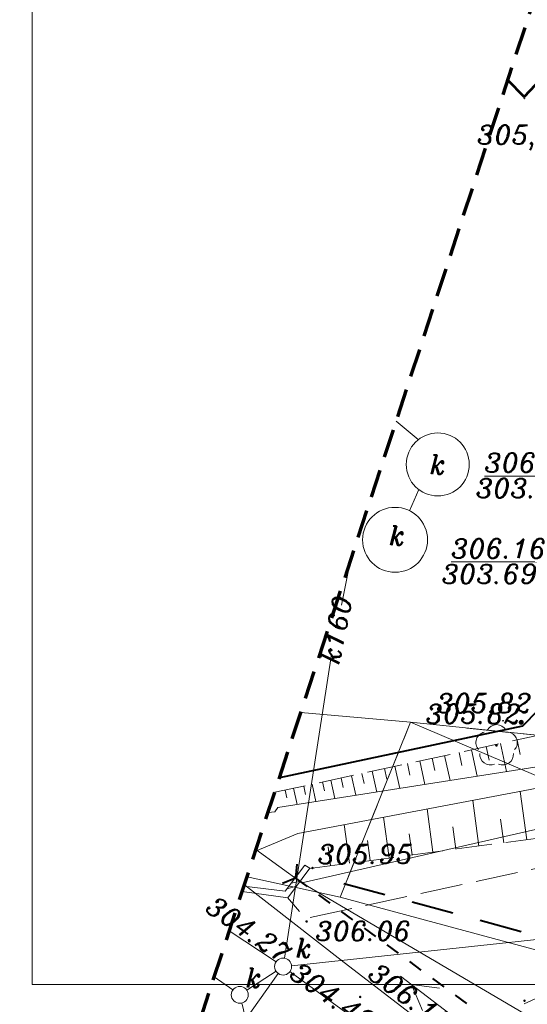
# Model space of a CAD drawing. Extents: x 4615668 to 9294084, y 5331114 to 10688993.
# Tile 116 of 181: x 4656339 to 4656357, y 5335003 to 5335038. Entities that reach past the tile are written whole.
import ezdxf
from ezdxf.enums import TextEntityAlignment as Align

# ---------------------------------------------------------------- set-up
doc = ezdxf.new("R2010")
doc.units = 0
doc.header["$MEASUREMENT"] = 0
for name, pattern in [('BUBZ02', [1.75, 1.25, -0.5]), ('EGBK02', [2, 1.5, -0.5]), ('KTJZ01', [2, 1.5, -0.5]), ('l215_500', [2.5, 1.5, -0.4125, 0.175, -0.4125]), ('l217_500', [2, 1.5, -0.5]), ('l219_500', [0.5, -0.25, 0, -0.25]), ('l266_500', [1, 0.5, -0.5]), ('l424_500', [1.5, 1, -0.5]), ('l601_500', [1.5, 1, -0.5]), ('l641_500', [1.5, 1, -0.5]), ('l823_500', [1.75, 1.25, -0.5])]:
    doc.linetypes.add(name, pattern=pattern)
doc.layers.add('52', color=7, linetype='Continuous')
for name, color, linetype, lineweight in [('budynek', 7, 'Continuous', 53), ('e_slupy', 7, 'Continuous', 13), ('eNN', 7, 'Continuous', 13), ('g', 7, 'Continuous', 13), ('gr_dzialki', 7, 'l219_500', 13), ('gr_klasy', 7, 'l217_500', 13), ('hatch', 253, 'Continuous', 0), ('jezdnia', 7, 'l424_500', 13), ('k', 7, 'Continuous', 13), ('k_elem_naziemne', 7, 'Continuous', 13), ('k_komora', 7, 'l601_500', 13), ('k_rzedne', 7, 'Continuous', 13), ('mur', 7, 'Continuous', 13), ('ogr_symb', 7, 'l901_500', 40), ('pkt_wys', 7, 'Continuous', 13), ('pob_gr_obrebu', 7, 'Continuous', 40), ('przepust', 7, 'l266_500', 40), ('rowy', 7, 'l266_500', 13), ('skarpa_gora', 7, 'l823_500', 13), ('skarpa_umoc', 7, 'Continuous', 13), ('w_rzedne', 7, 'Continuous', 13), ('zakresy', 7, 'l215_500', 70), ('zielen', 7, 'Continuous', 13)]:
    doc.layers.add(name, color=color, linetype=linetype, lineweight=lineweight)
doc.styles.add('Style-ITALIC_1250', font='ITALIC_1250.shx')
doc.styles.add('txt', font='TXT', dxfattribs={"height": 0.2})
doc.linetypes.add('KTOK05', pattern='A,3.75,[16,dgnlstyle-2015all.shx,S=0.0028,R=0,X=0,Y=0],3.75', length=7.5)
doc.linetypes.add('l901_500', pattern='A,3.75,[38,dgnlstyle-2015all.shx,S=0.0028,R=0,X=0,Y=0],3.75', length=7.5)

# ---------------------------------------------------------------- blocks, each defined once
blk = doc.blocks.new('WYS')
at = {"layer": '52', "color": 67, "linetype": 'Continuous'}
blk.add_circle((0, 0), 0.08, dxfattribs=at)
blk = doc.blocks.new('506_5')
at = {"layer": 'k_elem_naziemne', "color": 24, "linetype": 'Continuous', "lineweight": 13}
blk.add_circle((0, 0), 0.3, dxfattribs=at)
blk = doc.blocks.new('922_5')
at = {"layer": 'zielen', "linetype": 'Continuous', "lineweight": 13}
h = blk.add_hatch(color=96, dxfattribs=at)
edge = h.paths.add_edge_path()
edge.add_arc((0, 0), 0.05, 0, 360)
at = {"layer": 'zielen', "color": 96, "linetype": 'Continuous', "lineweight": 13}
for centre, start, end in [((0.005, 0.357), 30.1243, 149.8757), ((-0.352, 0.098), 101.9988, 221.9759), ((0.362, 0.098), 318.0241, 78.0012), ((-0.215, -0.321), 174.335, 293.7607), ((0.225, -0.321), 246.2393, 5.665)]:
    blk.add_arc(centre, 0.375, start, end, dxfattribs=at)
blk = doc.blocks.new('140')
at = {"linetype": 'ByBlock', "lineweight": -2}
blk.add_hatch(color=0, dxfattribs=at).paths.add_polyline_path([(0.45, 0, 1), (-0.45, 0, 1)], flags=16)
blk = doc.blocks.new('140_1')
at = {"linetype": 'ByBlock', "lineweight": -2}
blk.add_hatch(color=0, dxfattribs=at).paths.add_polyline_path([(0.9, 0, 1), (-0.9, 0, 1)], flags=16)
blk = doc.blocks.new('SUPE04')
at = {"layer": 'e_slupy', "color": 1, "linetype": 'Continuous', "lineweight": 13}
for p, q in [((95.32, 0), (78, 10)), ((5, 0), (105, 0)), ((78, -10), (95.32, 0))]:
    blk.add_line(p, q, dxfattribs=at)
blk = doc.blocks.new('SUPE4')
at = {"layer": 'e_slupy', "color": 1, "linetype": 'Continuous', "lineweight": 13, "xscale": 0.05, "yscale": 0.05, "zscale": 0.05}
blk.add_blockref('SUPE04', (0, 0), dxfattribs=at)
blk = doc.blocks.new('G$C3390F2A0')
at = {"layer": 'budynek', "color": 7, "linetype": 'Continuous', "lineweight": 53, "flags": 128}
blk.add_lwpolyline([(27.207, 72.552), (29.121, 70.462), (26.328, 67.503), (25.747, 68.09)], dxfattribs=at)
at = {"layer": 'eNN', "color": 1, "linetype": 'Continuous', "lineweight": 13, "flags": 128}
blk.add_lwpolyline([(16.424, 39.584), (19.851, 36.916), (30.945, 28.369), (38.616, 23.186)], dxfattribs=at)
at = {"layer": 'g', "color": 52, "linetype": 'Continuous', "lineweight": 13, "flags": 128}
for points in [[(18.453, 39.663), (28.229, 41.889), (31.654, 43.705), (44.378, 59.32), (48.154, 63.766), (48.651, 64.632)], [(44.972, 23.653), (42.903, 24.972), (28.313, 33.861), (18.453, 39.663), (16.834, 40.838)]]:
    blk.add_lwpolyline(points, dxfattribs=at)
at = {"layer": 'gr_dzialki', "color": 96, "linetype": 'Continuous', "lineweight": 13}
for p, q in [((22.307, 45.347), (18.421, 45.691)), ((22.307, 45.347), (19.813, 39.153)), ((22.307, 45.347), (19.813, 39.153)), ((39.27, 38.121), (22.307, 45.347)), ((22.307, 45.347), (27.009, 44.862)), ((27.009, 44.862), (22.307, 45.347)), ((19.813, 39.153), (16.52, 39.877)), ((36.056, 34.765), (19.813, 39.153))]:
    blk.add_line(p, q, dxfattribs=at)
at = {"layer": 'gr_klasy', "color": 96, "linetype": 'EGBK02', "lineweight": 13}
for p, q in [((19.813, 39.153), (22.307, 45.347)), ((22.307, 45.347), (27.009, 44.862))]:
    blk.add_line(p, q, dxfattribs=at)
at = {"layer": 'jezdnia', "color": 7, "linetype": 'KTJZ01', "lineweight": 13, "flags": 128}
for points in [[(58.167, 76.235), (52.409, 66.184), (44.964, 53.366), (40.82, 48.381), (34.175, 43.393), (27.999, 40.436), (18.581, 38.395), (17.95, 39.145)], [(60.77, 74.084), (55.581, 64.618), (48.177, 51.019), (43.693, 45.814), (36.239, 40.256), (30.892, 37.45), (26.297, 35.358), (32.612, 35.695)]]:
    blk.add_lwpolyline(points, dxfattribs=at)
at = {"layer": 'k', "color": 24, "linetype": 'Continuous', "lineweight": 13}
for p, q in [((21.797, 56.011), (22.581, 55.357)), ((22.602, 53.586), (22.268, 52.84)), ((19.857, 49.497), (20.169, 51.034)), ((17.843, 36.988), (19.503, 47.749)), ((15.893, 37.961), (17.548, 36.858)), ((18.096, 36.723), (28.545, 37.837)), ((17.623, 36.447), (13.517, 30.696)), ((18.039, 36.514), (40.12, 20.353))]:
    blk.add_line(p, q, dxfattribs=at)
at = {"layer": 'k', "color": 24, "linetype": 'Continuous', "lineweight": 13, "flags": 128}
for points in [[(16.016, 35.864), (15.358, 36.324)], [(17.552, 36.528), (16.511, 35.853)]]:
    blk.add_lwpolyline(points, dxfattribs=at)
at = {"layer": 'k_komora', "color": 36, "linetype": 'Continuous', "lineweight": 13}
for centre, radius in [((23.269, 54.48), 1.115), ((21.757, 51.81), 1.15)]:
    blk.add_circle(centre, radius, dxfattribs=at)
at = {"layer": 'k_rzedne', "color": 24, "linetype": 'Continuous', "lineweight": 13, "flags": 128}
blk.add_lwpolyline([(16.332, 35.404), (19.343, 22.811), (22.428, 22.811)], dxfattribs=at)
at = {"layer": 'mur', "color": 7, "linetype": 'Continuous', "lineweight": 13}
for p, q in [((18.275, 39.541), (17.932, 39.45)), ((18.08, 39.647), (18.381, 39.709))]:
    blk.add_line(p, q, dxfattribs=at)
at = {"layer": 'mur', "color": 7, "linetype": 'Continuous', "lineweight": 13, "flags": 128}
for points in [[(18.566, 40.284), (18.743, 40.178), (17.961, 39.131), (16.348, 39.35)], [(16.412, 39.547), (17.863, 39.359), (18.566, 40.284)]]:
    blk.add_lwpolyline(points, dxfattribs=at)
at = {"layer": 'ogr_symb', "color": 7, "linetype": 'KTOK05', "lineweight": 40}
blk.add_lwpolyline([(39.925, 59.182), (26.264, 45.203), (17.665, 43.379)], dxfattribs=at)
at = {"layer": 'pob_gr_obrebu', "color": 7, "linetype": 'Continuous', "lineweight": 40}
for p, q in [((19.944, 39.636), (21.392, 39.244)), ((22.357, 38.984), (23.805, 38.592)), ((24.771, 38.332), (26.219, 37.94))]:
    blk.add_line(p, q, dxfattribs=at)
at = {"layer": 'przepust', "color": 7, "linetype": 'Continuous', "lineweight": 40}
for p, q in [((18.239, 39.824), (18.642, 39.528)), ((19.046, 39.232), (19.449, 38.937)), ((19.852, 38.641), (20.255, 38.345)), ((20.659, 38.05), (21.062, 37.754)), ((21.465, 37.458), (21.868, 37.163)), ((22.271, 36.867), (22.675, 36.571)), ((23.078, 36.276), (23.481, 35.98)), ((23.884, 35.685), (24.288, 35.389))]:
    blk.add_line(p, q, dxfattribs=at)
at = {"layer": 'przepust', "color": 7, "linetype": 'Continuous', "lineweight": 40, "flags": 128}
blk.add_lwpolyline([(18.278, 40.322), (18.239, 39.824), (17.775, 39.637)], dxfattribs=at)
at = {"layer": 'rowy', "color": 7, "linetype": 'Continuous', "lineweight": 13, "flags": 128}
for points in [[(45.907, 66.112), (40.884, 57.08), (27.753, 43.919), (17.605, 42.326), (17.505, 42.175), (17.265, 42.156)], [(16.814, 40.777), (18.313, 41.412), (27.217, 43.091), (28.087, 43.295), (41.508, 56.539), (46.656, 65.614)]]:
    blk.add_lwpolyline(points, dxfattribs=at)
at = {"layer": 'skarpa_gora', "color": 7, "linetype": 'BUBZ02', "lineweight": 13, "flags": 128}
for points in [[(18.739, 40.166), (27.82, 41.374), (33.085, 44.856), (38.987, 50.629), (42.602, 55.183), (47.702, 64.673)], [(40.33, 59.003), (34.254, 52.738), (26.955, 44.913), (17.504, 42.866)]]:
    blk.add_lwpolyline(points, dxfattribs=at)
at = {"layer": 'skarpa_umoc', "color": 7, "linetype": 'Continuous', "lineweight": 13}
for p, q in [((26.076, 44.722), (26.188, 44.206)), ((26.076, 44.722), (26.188, 44.206)), ((26.076, 44.722), (26.188, 44.206)), ((26.076, 44.722), (26.188, 44.206)), ((24.668, 43.434), (24.464, 44.373)), ((24.668, 43.434), (24.464, 44.373)), ((24.668, 43.434), (24.464, 44.373)), ((24.668, 43.434), (24.464, 44.373)), ((24.977, 44.484), (25.082, 44)), ((24.977, 44.484), (25.082, 44)), ((24.977, 44.484), (25.082, 44)), ((24.977, 44.484), (25.082, 44)), ((25.706, 43.597), (25.49, 44.595)), ((25.706, 43.597), (25.49, 44.595)), ((25.706, 43.597), (25.49, 44.595)), ((25.706, 43.597), (25.49, 44.595)), ((22.813, 43.144), (22.633, 43.976)), ((22.813, 43.144), (22.633, 43.976)), ((22.813, 43.144), (22.633, 43.976)), ((22.813, 43.144), (22.633, 43.976)), ((23.072, 44.072), (23.165, 43.643)), ((23.072, 44.072), (23.165, 43.643)), ((23.072, 44.072), (23.165, 43.643)), ((23.072, 44.072), (23.165, 43.643)), ((23.703, 43.283), (23.512, 44.167)), ((23.703, 43.283), (23.512, 44.167)), ((23.703, 43.283), (23.512, 44.167)), ((23.703, 43.283), (23.512, 44.167)), ((24.025, 44.278), (24.124, 43.821)), ((24.025, 44.278), (24.124, 43.821)), ((24.025, 44.278), (24.124, 43.821)), ((24.025, 44.278), (24.124, 43.821)), ((21.107, 42.876), (20.948, 43.612)), ((21.107, 42.876), (20.948, 43.612)), ((21.107, 42.876), (20.948, 43.612)), ((21.107, 42.876), (20.948, 43.612)), ((21.387, 43.707), (21.469, 43.326)), ((21.387, 43.707), (21.469, 43.326)), ((21.387, 43.707), (21.469, 43.326)), ((21.387, 43.707), (21.469, 43.326)), ((21.923, 43.004), (21.753, 43.786)), ((21.923, 43.004), (21.753, 43.786)), ((21.923, 43.004), (21.753, 43.786)), ((21.923, 43.004), (21.753, 43.786)), ((22.193, 43.881), (22.28, 43.478)), ((22.193, 43.881), (22.28, 43.478)), ((22.193, 43.881), (22.28, 43.478)), ((22.193, 43.881), (22.28, 43.478)), ((19.623, 42.643), (19.482, 43.294)), ((19.623, 42.643), (19.482, 43.294)), ((19.623, 42.643), (19.482, 43.294)), ((19.623, 42.643), (19.482, 43.294)), ((19.849, 43.373), (19.921, 43.038)), ((19.849, 43.373), (19.921, 43.038)), ((19.849, 43.373), (19.921, 43.038)), ((19.849, 43.373), (19.921, 43.038)), ((20.365, 42.76), (20.215, 43.453)), ((20.365, 42.76), (20.215, 43.453)), ((20.365, 42.76), (20.215, 43.453)), ((20.365, 42.76), (20.215, 43.453)), ((20.581, 43.532), (20.659, 43.175)), ((20.581, 43.532), (20.659, 43.175)), ((20.581, 43.532), (20.659, 43.175)), ((20.581, 43.532), (20.659, 43.175)), ((17.87, 42.945), (17.931, 42.666)), ((17.87, 42.945), (17.931, 42.666)), ((17.87, 42.945), (17.931, 42.666)), ((17.87, 42.945), (17.931, 42.666)), ((18.288, 42.434), (18.163, 43.009)), ((18.288, 42.434), (18.163, 43.009)), ((18.288, 42.434), (18.163, 43.009)), ((18.288, 42.434), (18.163, 43.009)), ((18.53, 43.088), (18.594, 42.79)), ((18.53, 43.088), (18.594, 42.79)), ((18.53, 43.088), (18.594, 42.79)), ((18.53, 43.088), (18.594, 42.79)), ((18.956, 42.539), (18.823, 43.151)), ((18.956, 42.539), (18.823, 43.151)), ((18.956, 42.539), (18.823, 43.151)), ((18.956, 42.539), (18.823, 43.151)), ((19.189, 43.231), (19.258, 42.914)), ((19.189, 43.231), (19.258, 42.914)), ((19.189, 43.231), (19.258, 42.914)), ((19.189, 43.231), (19.258, 42.914)), ((24.504, 42.579), (24.719, 40.961)), ((24.504, 42.579), (24.719, 40.961)), ((24.504, 42.579), (24.719, 40.961)), ((24.504, 42.579), (24.719, 40.961)), ((26.189, 42.897), (26.417, 41.187)), ((26.189, 42.897), (26.417, 41.187)), ((26.189, 42.897), (26.417, 41.187)), ((26.189, 42.897), (26.417, 41.187)), ((22.891, 42.275), (23.095, 40.745)), ((22.891, 42.275), (23.095, 40.745)), ((22.891, 42.275), (23.095, 40.745)), ((22.891, 42.275), (23.095, 40.745)), ((21.352, 41.984), (21.544, 40.539)), ((21.352, 41.984), (21.544, 40.539)), ((21.352, 41.984), (21.544, 40.539)), ((21.352, 41.984), (21.544, 40.539)), ((25.605, 41.079), (25.494, 41.912)), ((25.605, 41.079), (25.494, 41.912)), ((25.605, 41.079), (25.494, 41.912)), ((25.605, 41.079), (25.494, 41.912)), ((19.96, 41.722), (20.142, 40.352)), ((19.96, 41.722), (20.142, 40.352)), ((19.96, 41.722), (20.142, 40.352)), ((19.96, 41.722), (20.142, 40.352)), ((23.907, 40.853), (23.802, 41.64)), ((23.907, 40.853), (23.802, 41.64)), ((23.907, 40.853), (23.802, 41.64)), ((23.907, 40.853), (23.802, 41.64)), ((20.88, 40.45), (20.786, 41.155)), ((20.88, 40.45), (20.786, 41.155)), ((20.88, 40.45), (20.786, 41.155)), ((20.88, 40.45), (20.786, 41.155)), ((22.357, 40.647), (22.257, 41.392)), ((22.357, 40.647), (22.257, 41.392)), ((22.357, 40.647), (22.257, 41.392)), ((22.357, 40.647), (22.257, 41.392)), ((19.477, 40.264), (19.389, 40.931)), ((19.477, 40.264), (19.389, 40.931)), ((19.477, 40.264), (19.389, 40.931)), ((19.477, 40.264), (19.389, 40.931))]:
    blk.add_line(p, q, dxfattribs=at)
at = {"layer": 'zakresy', "color": 217, "linetype": 'l641_500', "lineweight": 70, "flags": 128}
blk.add_lwpolyline([(6.931, 10.558), (39.477, 110.069), (74.623, 175.45), (179.151, 163.591), (168.968, 97.168), (66.518, 8.467), (6.931, 10.558)], dxfattribs=at)
at = {"layer": 'e_slupy', "color": 1, "linetype": 'Continuous', "lineweight": 13, "rotation": 142.5715281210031}
blk.add_blockref('SUPE4', (26.124, 33.161), dxfattribs=at)
at = {"layer": 'k_elem_naziemne', "color": 24, "linetype": 'Continuous', "lineweight": 13}
for p, rotation in [((17.797, 36.691), 273.0174581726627), ((16.263, 35.692), 280.4785336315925)]:
    blk.add_blockref('506_5', p, dxfattribs=dict(at, rotation=rotation))
at = {"layer": 'pkt_wys', "color": 7, "linetype": 'Continuous', "lineweight": 13, "xscale": 0.1, "yscale": 0.1, "zscale": 0.1}
for name, p, rotation in [('WYS', (26.329, 67.439), 0.06577989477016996), ('WYS', (25.582, 45.399), 0.06577989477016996), ('140_1', (26.222, 45.344), 0.06578024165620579), ('140', (18.834, 40.185), 0.06578024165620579), ('140', (18.834, 40.185), 0.06578024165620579), ('140', (18.834, 40.185), 0.06578024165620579), ('140', (18.834, 40.185), 0.06578024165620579), ('140', (18.231, 39.873), 0.06578024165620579), ('140', (18.231, 39.873), 0.06578024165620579), ('140', (18.231, 39.873), 0.06578024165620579), ('140', (18.231, 39.873), 0.06578024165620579), ('140', (18.628, 38.292), 0.06578024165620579), ('140', (18.628, 38.292), 0.06578024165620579), ('140', (18.628, 38.292), 0.06578024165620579), ('140', (18.628, 38.292), 0.06578024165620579), ('140', (20.524, 35.618), 0.06578024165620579), ('140', (20.524, 35.618), 0.06578024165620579), ('140', (20.524, 35.618), 0.06578024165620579), ('140', (20.524, 35.618), 0.06578024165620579), ('140', (26.338, 35.483), 0.06578024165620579), ('140', (26.338, 35.483), 0.06578024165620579), ('140', (26.338, 35.483), 0.06578024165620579), ('140', (26.338, 35.483), 0.06578024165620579)]:
    blk.add_blockref(name, p, dxfattribs=dict(at, rotation=rotation))
at = {"layer": 'zielen', "color": 96, "linetype": 'Continuous', "lineweight": 13}
blk.add_blockref('922_5', (25.346, 44.53), dxfattribs=at)
at = {"layer": 'k', "color": 24, "linetype": 'Continuous', "lineweight": 13, "char_height": 0.68, "line_spacing_factor": 0.722892, "style": 'txt'}
for s, insert, attachment_point, rotation in [('\\FITALIC_1250.shx;k160', (19.68, 48.623), 5, 78.5453), ('\\FITALIC_1250.shx;304.49', (19.356, 35.365), 8, 324.7138)]:
    blk.add_mtext(s, dxfattribs=dict(at, insert=insert, attachment_point=attachment_point, rotation=rotation))
at = {"layer": 'k_elem_naziemne', "color": 7, "linetype": 'Continuous', "lineweight": 13, "style": 'Style-ITALIC_1250'}
for p in [(23.269, 54.48), (21.832, 51.965)]:
    blk.add_text('k', height=0.68, dxfattribs=at).set_placement(p, align=Align.MIDDLE_CENTER)
at = {"layer": 'k_elem_naziemne', "color": 24, "linetype": 'Continuous', "lineweight": 13, "style": 'Style-ITALIC_1250'}
blk.add_text('k', height=0.68, dxfattribs=at).set_placement((18.24, 37.009))
at = {"layer": 'k_elem_naziemne', "color": 24, "linetype": 'Continuous', "lineweight": 13, "insert": (16.468, 35.956), "char_height": 0.68, "attachment_point": 7, "line_spacing_factor": 0.722892, "style": 'Style-ITALIC_1250'}
blk.add_mtext('\\FITALIC_1250.shx;k', dxfattribs=at)
at = {"layer": 'k_rzedne', "color": 24, "linetype": 'Continuous', "lineweight": 13, "char_height": 0.68, "line_spacing_factor": 0.722892, "style": 'txt'}
for s, insert, attachment_point, rotation in [('\\FITALIC_1250.shx;\\L306.19', (24.92, 54.202), 7, 0.0658), ('\\FITALIC_1250.shx;303.62', (24.618, 53.978), 1, 0.0658), ('\\FITALIC_1250.shx;\\L306.16', (23.745, 51.161), 7, 0.0658), ('\\FITALIC_1250.shx;303.69', (23.41, 50.938), 1, 0.0658), ('\\FITALIC_1250.shx;304.27', (15.388, 39.241), 1, 325.2425)]:
    blk.add_mtext(s, dxfattribs=dict(at, insert=insert, attachment_point=attachment_point, rotation=rotation))
at = {"layer": 'pkt_wys', "color": 7, "linetype": 'Continuous', "lineweight": 13, "char_height": 0.68, "attachment_point": 7, "line_spacing_factor": 0.722892}
for s, insert, rotation, style in [('\\FITALIC_1250.shx;305,88', (24.662, 65.611), 0.0658, 'txt'), ('\\FITALIC_1250.shx;305,82', (23.22, 45.477), 0.0658, 'txt'), ('\\FITALIC_1250.shx;305.82', (22.845, 45.303), 0.0658, 'Style-ITALIC_1250'), ('\\FITALIC_1250.shx;305.95', (19.021, 40.336), 0.0658, 'Style-ITALIC_1250'), ('\\FITALIC_1250.shx;305.95', (19.021, 40.336), 0.0658, 'Style-ITALIC_1250'), ('\\FITALIC_1250.shx;305.95', (19.021, 40.336), 0.0658, 'Style-ITALIC_1250'), ('\\FITALIC_1250.shx;305.95', (19.021, 40.336), 0.0658, 'Style-ITALIC_1250'), ('\\FITALIC_1250.shx;306.06', (18.941, 37.611), 0.0658, 'Style-ITALIC_1250'), ('\\FITALIC_1250.shx;306.06', (18.941, 37.611), 0.0658, 'Style-ITALIC_1250'), ('\\FITALIC_1250.shx;306.06', (18.941, 37.611), 0.0658, 'Style-ITALIC_1250'), ('\\FITALIC_1250.shx;306.06', (18.941, 37.611), 0.0658, 'Style-ITALIC_1250'), ('\\FITALIC_1250.shx; 306.19', (20.372, 36.602), 323.7521, 'Style-ITALIC_1250')]:
    blk.add_mtext(s, dxfattribs=dict(at, insert=insert, rotation=rotation, style=style))

msp = doc.modelspace()

# ---------------------------------------------------------------- linework, layer by layer
at = {"layer": 'hatch', "color": 252}
msp.add_lwpolyline([(4656339.113, 5335145.289), (4656530.113, 5335145.289), (4656530.113, 5335003.889), (4656339.113, 5335003.889)], close=True, dxfattribs=at)

# ---------------------------------------------------------------- block references
at = {"layer": 'w_rzedne', "color": 160, "linetype": 'Continuous', "lineweight": 13}
msp.add_blockref('G$C3390F2A0', (4656330.198, 5334967.836), dxfattribs=at)

doc.saveas('drawing.dxf')
